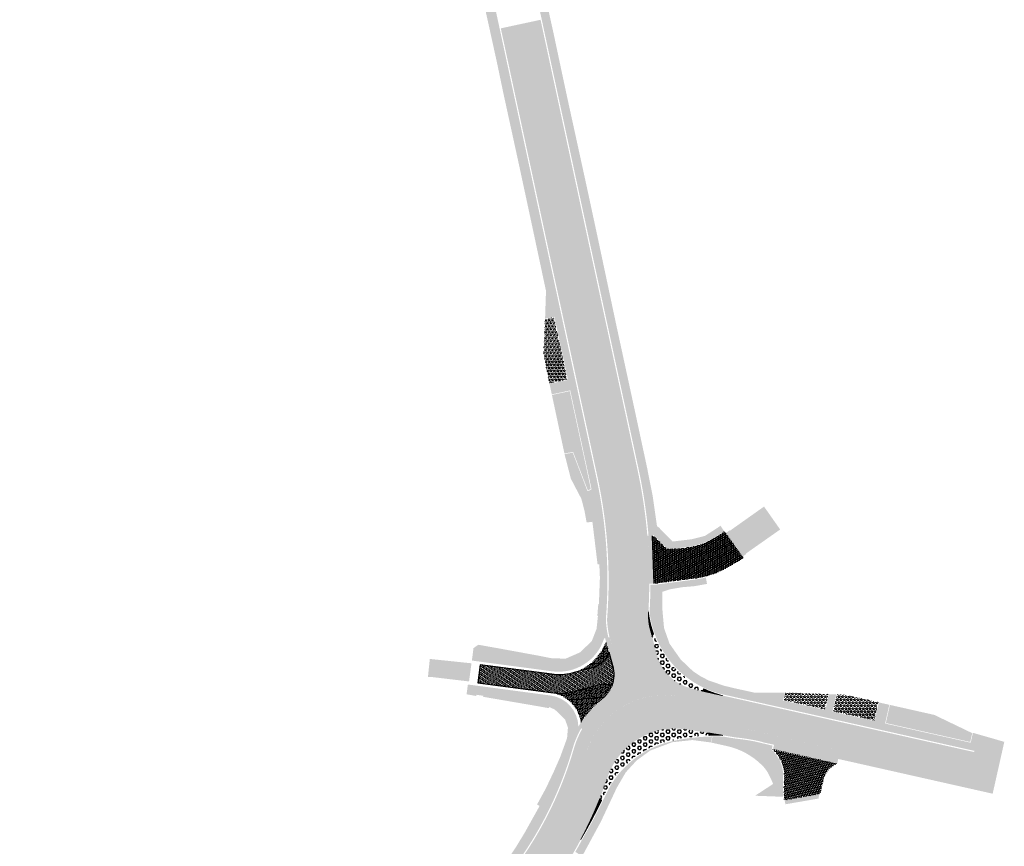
# Model space of a CAD drawing. Header units: metres. Extents: x 203106 to 205700, y 389311 to 393036.
# Tile 5 of 14: x 203892 to 204057, y 389809 to 389948. Entities that reach past the tile are written whole.
import ezdxf

# ---------------------------------------------------------------- set-up
doc = ezdxf.new("R2010")
doc.units = ezdxf.units.M
doc.linetypes.add('VH-TROTTOIRBAND_180-200', pattern=[20, 10, -2, 2, -2, 2, -2])
for name, color, linetype, lineweight in [('N-WE-GR-GROEN-G- new', 92, 'Continuous', 15), ('N-WE-VH-KANTOPSLUITING_INRITBANDEN', 250, 'VH-TROTTOIRBAND_180-200', 15), ('N-WE-VH-VERHARDING_ASFALT-A', 251, 'Continuous', 18), ('N-WE-VH-VERHARDING_BETONSTRAATSTEEN-A-GRIJS', 7, 'Continuous', 13), ('N-WE-VH-VERHARDING_TEGEL-A', 254, 'Continuous', 18)]:
    doc.layers.add(name, color=color, linetype=linetype, lineweight=lineweight)
doc.layers.add('N-WE-IE-INRIT-VERHARD', color=253, linetype='Continuous')
doc.layers.add('N-WE-VH-VERHARDING_PRINTBETON_A', color=251, linetype='Continuous')
doc.layers.add('N-WE-VH-VERHARDING_ASFALT_ROOD-A', color=7, linetype='Continuous', lineweight=18, true_color=0xf46666)
pattern_1 = [(0, (-0.033494, -0.125), (0.288675, 0.5), [0.066988, -0.510362]), (29.99999999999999, (0.033494, -0.125), (0.2886752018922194, 0.4999998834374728), [0.066988, -0.933012]), (59.99999999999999, (0.091506, -0.091506), (-0.2886752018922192, 0.4999998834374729), [0.066988, -0.510362]), (90, (0.125, -0.033494), (-0.288675, 0.5), [0.066988, -0.933012]), (120, (0.125, 0.033494), (-0.5773502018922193, -1.165625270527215e-07), [0.06698799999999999, -0.5103619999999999]), (150, (0.091506, 0.091506), (-0.5773502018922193, 1.165625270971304e-07), [0.066988, -0.933012]), (180, (0.033494, 0.125), (-0.2886750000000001, -0.5), [0.066988, -0.510362]), (210, (-0.033494, 0.125), (-0.2886752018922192, -0.4999998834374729), [0.066988, -0.933012]), (240, (-0.091506, 0.091506), (0.2886752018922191, -0.4999998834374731), [0.066988, -0.510362]), (270, (-0.125, 0.033494), (0.288675, -0.5000000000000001), [0.066988, -0.933012]), (300.0000000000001, (-0.125, -0.033494), (0.5773502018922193, 1.165625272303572e-07), [0.066988, -0.510362]), (329.9999999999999, (-0.091506, -0.091506), (0.5773502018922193, -1.165625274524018e-07), [0.066988, -0.933012])]
pattern_2 = [(0, (0, 0), (0, 0.5499261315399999), [0.3175, -0.635]), (120, (0, 0), (-0.4762500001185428, -0.2749630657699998), [0.3174999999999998, -0.6349999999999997]), (59.99999999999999, (0.3175000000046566, 0), (-0.4762500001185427, 0.27496306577), [0.3175, -0.635])]
pattern_3 = [(179, (0, 0), (-0.2136330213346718, -0.2063030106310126), [0.63, -0.21]), (268.9999999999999, (-0.2099680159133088, 0.00366500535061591), (-0.2136330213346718, -0.2063030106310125), [0.63, -0.21])]

msp = doc.modelspace()

# ---------------------------------------------------------------- hatches: boundary and pattern name
at = {"layer": 'N-WE-GR-GROEN-G- new', "transparency": 33554687}
h = msp.add_hatch(dxfattribs=at)
h.set_pattern_fill('AGR-VASTEPLANTEN-SO', color=256, scale=0.1, pattern_type=2)
h.set_pattern_definition(pattern_1)
h.paths.add_polyline_path([(203981.0354497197, 389886.8628045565), (203980.041, 389891.515), (203980.3067968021, 389897.5572177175), (203981.7887498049, 389897.8764309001), (203984.0224976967, 389887.5062157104)])
h = msp.add_hatch(dxfattribs=at)
h.set_pattern_fill('AGR-VASTEPLANTEN-SO', color=256, scale=0.1, pattern_type=2)
h.set_pattern_definition(pattern_1)
edge = h.paths.add_edge_path()
edge.add_line((203983.5435911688, 389875.1293161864), (203981.4535238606, 389884.9069866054))
edge.add_line((203981.4535238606, 389884.9069866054), (203984.4436392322, 389885.5510584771))
edge.add_line((203984.4436392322, 389885.5510584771), (203986.4799649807, 389876.0973791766))
edge.add_arc((203203.2565985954, 389705.513853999), 801.5844189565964, 11.782214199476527, 12.286955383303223, ccw=False)
edge.add_line((203987.9522922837, 389869.1911249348), (203987.4652258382, 389868.9367967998))
edge.add_line((203987.4652258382, 389868.9367967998), (203985.001, 389875.355))
edge.add_line((203985.001, 389875.355), (203983.5435911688, 389875.1293161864))
h = msp.add_hatch(dxfattribs=at)
h.set_pattern_fill('AGR-VASTEPLANTEN-SO', color=256, scale=0.1, pattern_type=2)
h.set_pattern_definition(pattern_1)
edge = h.paths.add_edge_path()
edge.add_line((203969.5441012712, 389785.4444448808), (203970.2506856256, 389784.9502091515))
edge.add_line((203970.2506856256, 389784.9502091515), (203972.9721311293, 389787.4405028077))
edge.add_line((203972.9721311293, 389787.4405028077), (203975.70461116, 389790.6184417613))
edge.add_line((203975.70461116, 389790.6184417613), (203976.4244588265, 389791.469376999))
edge.add_line((203976.4244588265, 389791.469376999), (203974.6589807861, 389792.7118822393))
edge.add_arc((-6221.021993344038, 537724.6500442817), 257033.2325372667, 324.8608254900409, 324.86280649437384, ccw=False)
h = msp.add_hatch(dxfattribs=at)
h.set_pattern_fill('AGR-VASTEPLANTEN-SO', color=256, scale=0.1, pattern_type=2)
h.set_pattern_definition(pattern_1)
h.paths.add_polyline_path([(204027.1234620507, 389832.3062810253), (204027.6919033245, 389834.8375276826), (204020.5054133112, 389835.0822379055), (204020.2296815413, 389833.8544151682)])
h = msp.add_hatch(dxfattribs=at)
h.set_pattern_fill('AGR-VASTEPLANTEN-SO', color=256, scale=0.1, pattern_type=2)
h.set_pattern_definition(pattern_1)
h.paths.add_polyline_path([(204035.3507531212, 389830.4586808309), (204036.0316865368, 389833.4908505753), (204030.486193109, 389834.7423781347), (204029.1158821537, 389834.7890391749), (204028.489441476, 389831.999523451)])
h = msp.add_hatch(dxfattribs=at)
h.set_pattern_fill('AGR-VASTEPLANTEN-SO', color=256, scale=0.1, pattern_type=2)
h.set_pattern_definition(pattern_1)
h.paths.add_polyline_path([(204051.4188859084, 389826.8509386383), (204051.7512435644, 389828.3309142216), (204045.4189052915, 389831.3769504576), (204037.9830857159, 389833.0526254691), (204037.3021523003, 389830.0204557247)])
h = msp.add_hatch(dxfattribs=at)
h.set_pattern_fill('AGR-VASTEPLANTEN-SO', color=256, scale=0.1, pattern_type=2)
h.set_pattern_definition(pattern_1)
edge = h.paths.add_edge_path()
edge.add_line((203986.8260137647, 389808.320670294), (203986.5042847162, 389807.7632455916))
edge.add_line((203986.5042847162, 389807.7632455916), (203985.3681356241, 389808.4637752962))
edge.add_arc((203924.6961915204, 389843.1521019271), 69.88823081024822, 330.2418476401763, 332.0356421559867)
edge.add_arc((203902.3972436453, 389859.6097081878), 97.38636264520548, 329.6348072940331, 334.7304610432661)
edge.add_arc((204005.0051231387, 389811.3612301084), 15.99999999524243, 102.32740880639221, 155.3370779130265, ccw=False)
edge.add_arc((204008.8480827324, 389793.7762461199), 34.00000000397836, 91.00848511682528, 102.32740880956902, ccw=False)
edge.add_line((204008.2496665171, 389827.7709795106), (204008.0247320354, 389826.7718452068))
edge.add_line((204008.0247320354, 389826.7718452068), (204004.9730137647, 389827.1736702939))
edge.add_line((204004.9730137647, 389827.1736702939), (204001.5650137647, 389826.807670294))
edge.add_line((204001.5650137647, 389826.807670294), (203997.9000137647, 389825.421670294))
edge.add_line((203997.9000137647, 389825.421670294), (203995.6190137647, 389823.756670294))
edge.add_line((203995.6190137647, 389823.756670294), (203993.8110137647, 389821.777670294))
edge.add_line((203993.8110137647, 389821.777670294), (203992.2990137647, 389819.185670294))
edge.add_line((203992.2990137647, 389819.185670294), (203989.6600137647, 389813.559670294))
edge.add_line((203989.6600137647, 389813.559670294), (203986.8260137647, 389808.320670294))
at = {"layer": 'N-WE-IE-INRIT-VERHARD'}
h = msp.add_hatch(dxfattribs=at)
h.set_pattern_fill('AVH-TEGEL_300X300_HALFST', color=256, angle=182, pattern_type=2)
h.set_pattern_definition([(182, (-18.36730190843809, -5.204429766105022), (-0.2945823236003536, -0.1603784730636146), [0.3, -0.3]), (272, (-18.36730190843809, -5.204429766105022), (0.2998172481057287, 0.01046984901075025), [])])
edge = h.paths.add_edge_path()
edge.add_line((204013.48, 389857.64), (204010.313, 389862.044))
edge.add_line((204010.313, 389862.044), (204009.1871190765, 389861.2826847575))
edge.add_arc((204002.4652850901, 389871.2233561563), 11.9999999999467, 273.41988530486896, 304.0663677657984, ccw=False)
edge.add_line((204003.1811189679, 389859.24472594), (204000.662933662, 389859.0992745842))
edge.add_line((204000.662933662, 389859.0992745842), (203998.4372870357, 389861.3679612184))
edge.add_line((203998.4372870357, 389861.3679612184), (203998.1714790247, 389861.3451648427))
edge.add_line((203998.1714790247, 389861.3451648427), (203998.2644063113, 389860.1512377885))
edge.add_line((203998.2644063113, 389860.1512377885), (203998.341413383, 389858.9561782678))
edge.add_line((203998.341413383, 389858.9561782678), (203998.4882183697, 389853.3679592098))
edge.add_line((203998.4882183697, 389853.3679592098), (203998.8321213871, 389853.3750958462))
edge.add_line((203998.8321213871, 389853.3750958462), (204005.4459451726, 389854.2397960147))
edge.add_arc((204003.5013742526, 389869.1132167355), 15.00000000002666, 277.4486777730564, 301.5837284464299)
edge.add_line((204011.3575342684, 389856.33508112), (204013.48, 389857.64))
h = msp.add_hatch(dxfattribs=at)
h.set_pattern_fill('AVH-TEGEL_300X300_HALFST', color=256, angle=78, pattern_type=2)
h.set_pattern_definition([(78, (-18.36730190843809, -5.204429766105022), (-0.084348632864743, 0.3246310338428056), [0.3, -0.3]), (168, (-18.36730190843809, -5.204429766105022), (-0.06237350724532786, -0.2934442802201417), [])])
edge = h.paths.add_edge_path()
edge.add_line((204029.1760145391, 389823.2734551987), (204018.4367204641, 389825.6541195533))
edge.add_line((204018.4367204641, 389825.6541195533), (204018.4135350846, 389825.629168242))
edge.add_arc((204014.3219980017, 389821.2306976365), 6.007263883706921, -0.428350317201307, 47.07047396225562, ccw=False)
edge.add_line((204020.3290940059, 389821.1857870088), (204020.301, 389817.678))
edge.add_line((204020.301, 389817.678), (204020.3621816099, 389817.1438414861))
edge.add_line((204020.3621816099, 389817.1438414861), (204026.1620137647, 389818.159670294))
edge.add_line((204026.1620137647, 389818.159670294), (204026.424, 389818.399))
edge.add_line((204026.424, 389818.399), (204026.8294757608, 389820.3929336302))
edge.add_arc((204030.7492493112, 389819.5958292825), 4.000000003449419, 113.1605332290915, 168.5053702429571, ccw=False)
at = {"layer": 'N-WE-VH-KANTOPSLUITING_INRITBANDEN'}
h = msp.add_hatch(color=256, dxfattribs=at)
h.dxf.hatch_style = 1
edge = h.paths.add_edge_path()
edge.add_line((203997.7381201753, 389853.3509319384), (203998.4882183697, 389853.3679592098))
edge.add_arc((203909.2431124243, 389853.8194830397), 89.24624815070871, 359.7101220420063, 364.9018347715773)
edge.add_line((203998.162947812, 389861.4454704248), (203997.4157012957, 389861.3813871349))
edge.add_arc((203909.2391625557, 389853.8194418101), 88.50019774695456, -0.30331868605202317, 4.901644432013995, ccw=False)
h = msp.add_hatch(color=256, dxfattribs=at)
h.dxf.hatch_style = 1
h.paths.add_polyline_path([(204011.167098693, 389862.2510141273), (204010.5000137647, 389861.772670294), (204013.3150137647, 389857.857670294), (204013.9830137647, 389858.306670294)])
h = msp.add_hatch(color=256, dxfattribs=at)
h.dxf.hatch_style = 1
edge = h.paths.add_edge_path()
edge.add_line((203991.0900199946, 389844.3796187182), (203990.360770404, 389844.2044187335))
edge.add_arc((204006.1611782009, 389848.0004184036), 16.25000000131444, 193.5091107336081, 195.2262794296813)
edge.add_line((203990.4816159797, 389843.7326521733), (203991.6688738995, 389839.5940419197))
edge.add_arc((203986.6224214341, 389838.1463480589), 5.250000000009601, -52.03758168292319, 16.006786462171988, ccw=False)
edge.add_arc((203999.540455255, 389821.5896454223), 15.74999999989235, 127.9624183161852, 150.2910705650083)
edge.add_line((203985.8607252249, 389829.395251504), (203986.5121409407, 389829.0235559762))
edge.add_arc((203999.5404552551, 389821.5896454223), 15.00000000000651, 127.96241831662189, 150.2910705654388, ccw=False)
edge.add_arc((203986.6224214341, 389838.1463480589), 5.999999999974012, 307.9624183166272, 376.0067864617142)
edge.add_line((203992.3897956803, 389839.8008553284), (203991.2039630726, 389843.9344971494))
edge.add_arc((204006.1611781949, 389848.0004184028), 15.49999999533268, 193.5091107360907, 195.2076189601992, ccw=False)
h = msp.add_hatch(color=256, dxfattribs=at)
h.dxf.hatch_style = 1
h.paths.add_polyline_path([(204018.5990384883, 389826.3863441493), (204018.4367204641, 389825.6541195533), (204029.1760145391, 389823.2734551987), (204029.3383325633, 389824.0056797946)])
h = msp.add_hatch(color=256, dxfattribs=at)
h.dxf.hatch_style = 1
h.paths.add_polyline_path([(204052.2302579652, 389825.9003865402), (204052.0659097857, 389825.167941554), (204056.511296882, 389824.1699790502), (204056.6756312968, 389824.9017537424)])
h = msp.add_hatch(color=256, dxfattribs=at)
h.dxf.hatch_style = 1
h.paths.add_polyline_path([(204020.3620137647, 389817.144670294), (204020.5070137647, 389816.4286702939), (204026.0510137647, 389817.3846702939), (204026.1620137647, 389818.159670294)])
at = {"layer": 'N-WE-VH-VERHARDING_ASFALT-A', "transparency": 33554687}
h = msp.add_hatch(color=256, dxfattribs=at)
h.dxf.hatch_style = 1
h.paths.add_polyline_path([(203975.0561584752, 389946.703898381), (203990.0970058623, 389876.8764910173), (203992.4431945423, 389877.3818608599), (203977.4023471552, 389947.2092682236)])
h = msp.add_hatch(color=256, dxfattribs=at)
h.dxf.hatch_style = 1
h.paths.add_polyline_path([(203988.8335812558, 389882.7419627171), (203986.3067320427, 389894.4729061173), (203984.156059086, 389894.0096504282), (203986.6829082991, 389882.2787070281)])
h = msp.add_hatch(color=256, dxfattribs=at)
h.dxf.hatch_style = 1
edge = h.paths.add_edge_path()
edge.add_arc((204006.3135128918, 389848.0279241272), 10.95422306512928, 175.2275409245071, 195.1405359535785, ccw=False)
edge.add_line((203995.3972684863, 389848.9393027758), (203995.5349568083, 389852.948342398))
edge.add_arc((203909.2393465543, 389853.8187735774), 86.29999999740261, 359.422098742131, 372.1558027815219)
edge.add_line((203993.6043811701, 389871.9910308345), (203992.4431945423, 389877.3818608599))
edge.add_line((203992.4431945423, 389877.3818608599), (203990.0970058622, 389876.8764910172))
edge.add_line((203990.0970058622, 389876.8764910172), (203991.2581924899, 389871.4856609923))
edge.add_arc((203909.4348622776, 389853.860887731), 83.69999999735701, -0.6273743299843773, 12.155802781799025, ccw=False)
edge.add_line((203993.1298446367, 389852.9444121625), (203993.0055823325, 389849.1388957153))
edge.add_arc((204006.3179513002, 389848.0283284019), 13.35861247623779, 175.2312154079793, 195.1442104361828)
edge.add_line((203993.4232656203, 389844.5383988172), (203995.7152408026, 389836.0919928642))
edge.add_arc((203999.3928638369, 389822.4659398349), 14.11361868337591, 95.31389834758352, 105.10404392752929, ccw=False)
edge.add_line((203998.0857716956, 389836.5189018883), (203995.7395318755, 389845.1668179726))
h = msp.add_hatch(color=256, dxfattribs=at)
h.dxf.hatch_style = 1
h.paths.add_polyline_path([(204011.2168016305, 389862.1846497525), (204013.9237028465, 389858.3911272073), (204019.6283445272, 389862.3972828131), (204016.9318813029, 389866.2357775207)])
h = msp.add_hatch(color=256, dxfattribs=at)
h.dxf.hatch_style = 1
h.paths.add_polyline_path([(203961.0300938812, 389840.7421218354), (203967.9973085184, 389840.0134703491), (203967.5914676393, 389836.9777901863), (203961.5230137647, 389837.697670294), (203960.7203141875, 389837.7473368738)])
h = msp.add_hatch(color=256, dxfattribs=at)
h.dxf.hatch_style = 1
edge = h.paths.add_edge_path()
edge.add_line((204034.8341595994, 389827.4999751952), (204015.7307805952, 389831.7900150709))
edge.add_line((204015.7307805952, 389831.7900150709), (204011.8279790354, 389832.6664660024))
edge.add_line((204011.8279790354, 389832.6664660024), (204002.2344838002, 389834.5413263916))
edge.add_arc((204000.2637205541, 389821.0302885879), 13.65401224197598, 81.70117928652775, 162.5134716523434)
edge.add_arc((203924.6961776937, 389843.1514316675), 65.08823088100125, 324.77280609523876, 343.9289097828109, ccw=False)
edge.add_line((203977.8648801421, 389805.6072326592), (203975.0148954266, 389801.557679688))
edge.add_line((203975.0148954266, 389801.557679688), (203976.9775616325, 389800.1763976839))
edge.add_line((203976.9775616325, 389800.1763976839), (203979.8253710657, 389804.2228644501))
edge.add_arc((203924.6961776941, 389843.1514316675), 67.48823088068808, 324.772806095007, 341.4124596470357)
edge.add_arc((204002.1233665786, 389817.1130468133), 14.19999999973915, 77.3125622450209, 161.4124596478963, ccw=False)
edge.add_line((204005.2421453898, 389830.9663214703), (204011.1463666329, 389829.6371079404))
edge.add_line((204011.1463666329, 389829.6371079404), (204015.0507463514, 389828.7676793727))
edge.add_line((204015.0507463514, 389828.7676793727), (204035.1294484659, 389824.2473740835))
edge.add_line((204035.1294484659, 389824.2473740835), (204055.5033654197, 389819.6810908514))
edge.add_line((204055.5033654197, 389819.6810908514), (204056.1826142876, 389822.7057593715))
edge.add_line((204056.1826142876, 389822.7057593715), (204046.5425530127, 389824.8706249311))
edge.add_line((204046.5425530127, 389824.8706249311), (204046.8712218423, 389826.3341743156))
edge.add_line((204046.8712218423, 389826.3341743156), (204035.162828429, 389828.9635245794))
edge.add_line((204035.162828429, 389828.9635245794), (204034.8341595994, 389827.4999751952))
h = msp.add_hatch(color=256, dxfattribs=at)
h.dxf.hatch_style = 1
h.paths.add_polyline_path([(204034.8341595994, 389827.4999751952), (204015.7307805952, 389831.7900150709), (204015.0507463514, 389828.7676793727), (204035.1294484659, 389824.2473740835), (204055.5033654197, 389819.6810908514), (204056.1826142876, 389822.7057593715), (204046.5425530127, 389824.8706249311), (204046.8712218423, 389826.3341743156), (204035.162828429, 389828.9635245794)])
at = {"layer": 'N-WE-VH-VERHARDING_ASFALT_ROOD-A', "transparency": 33554687}
h = msp.add_hatch(color=256, dxfattribs=at)
h.dxf.hatch_style = 1
h.paths.add_polyline_path([(203979.5530201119, 389947.6725239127), (203977.4023471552, 389947.2092682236), (203992.4431945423, 389877.3818608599), (203994.593867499, 389877.845116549)])
h = msp.add_hatch(color=256, dxfattribs=at)
h.dxf.hatch_style = 1
h.paths.add_polyline_path([(203975.0561584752, 389946.7038983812), (203972.9054855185, 389946.2406426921), (203984.1560590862, 389894.0096504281), (203986.3067320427, 389894.4729061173)])
h = msp.add_hatch(color=256, dxfattribs=at)
h.dxf.hatch_style = 1
h.paths.add_polyline_path([(203990.0970058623, 389876.8764910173), (203988.8335812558, 389882.7419627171), (203986.6829082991, 389882.2787070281), (203987.9463329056, 389876.4132353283)])
h = msp.add_hatch(color=256, dxfattribs=at)
h.dxf.hatch_style = 1
edge = h.paths.add_edge_path()
edge.add_line((203992.4431945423, 389877.3818608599), (203994.593867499, 389877.8451165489))
edge.add_line((203994.593867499, 389877.8451165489), (203995.7550541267, 389872.454286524))
edge.add_arc((203909.2393465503, 389853.8187735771), 88.50000000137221, -0.5779012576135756, 12.155802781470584, ccw=False)
edge.add_line((203997.7348449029, 389852.9261529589), (203995.5349170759, 389852.9444121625))
edge.add_arc((203909.2393465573, 389853.8187735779), 86.29999999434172, 359.4194892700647, 372.1558027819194)
edge.add_line((203993.60438117, 389871.9910308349), (203992.4431945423, 389877.3818608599))
h = msp.add_hatch(color=256, dxfattribs=at)
h.dxf.hatch_style = 1
edge = h.paths.add_edge_path()
edge.add_line((203987.9463329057, 389876.4132353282), (203990.0970058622, 389876.8764910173))
edge.add_line((203990.0970058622, 389876.8764910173), (203991.2581924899, 389871.4856609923))
edge.add_arc((203909.4348622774, 389853.860887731), 83.69999999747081, -0.6273743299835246, 12.155802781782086, ccw=False)
edge.add_line((203993.1298446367, 389852.9444121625), (203990.9299765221, 389852.9685011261))
edge.add_arc((203909.4348622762, 389853.8608877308), 81.49999999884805, 359.3726256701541, 372.1558027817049)
edge.add_line((203989.1075195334, 389871.0224053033), (203987.9463329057, 389876.4132353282))
h = msp.add_hatch(color=256, dxfattribs=at)
h.dxf.hatch_style = 1
edge = h.paths.add_edge_path()
edge.add_arc((204006.3179513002, 389848.0283284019), 13.35861247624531, 175.2312154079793, 195.1442104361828, ccw=False)
edge.add_line((203993.0055823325, 389849.1388957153), (203993.1298446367, 389852.9444121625))
edge.add_line((203993.1298446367, 389852.9444121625), (203990.9299765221, 389852.968501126))
edge.add_arc((203909.4348622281, 389853.8608877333), 81.50000004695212, 355.4204989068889, 359.37262566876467, ccw=False)
edge.add_arc((204006.1611781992, 389848.0004184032), 15.499999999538, 182.3911404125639, 193.5091107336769)
edge.add_arc((204403.8840291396, 389959.0857797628), 428.4348227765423, 195.5294144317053, 196.1659420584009)
edge.add_arc((203986.6224214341, 389838.1463480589), 5.999999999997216, -52.03758168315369, 16.006786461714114, ccw=False)
edge.add_arc((203999.5404552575, 389821.5896454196), 15.00000000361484, 127.9624183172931, 134.0601871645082)
edge.add_arc((203999.6114138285, 389821.5014489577), 15.11272793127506, 113.21220728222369, 134.0209801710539, ccw=False)
edge.add_arc((204000.2207412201, 389819.4753845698), 17.21659679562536, 105.17067206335, 112.41831795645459, ccw=False)
edge.add_line((203995.7152407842, 389836.0919928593), (203993.4232656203, 389844.5383988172))
h = msp.add_hatch(color=256, dxfattribs=at)
h.dxf.hatch_style = 1
edge = h.paths.add_edge_path()
edge.add_line((203999.0313453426, 389841.4446205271), (203997.8610765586, 389845.7496625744))
edge.add_arc((204006.0634203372, 389847.9793613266), 8.499999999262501, 176.5487000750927, 195.2076189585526, ccw=False)
edge.add_arc((203909.2393465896, 389853.8187735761), 88.49999996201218, 356.5487000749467, 359.42209874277)
edge.add_line((203997.7348449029, 389852.9261529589), (203995.5349568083, 389852.948342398))
edge.add_line((203995.5349568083, 389852.948342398), (203995.3972684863, 389848.9393027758))
edge.add_arc((204006.3135128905, 389848.0279241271), 10.95422306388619, 175.2275409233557, 195.1405359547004)
edge.add_line((203995.7395318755, 389845.1668179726), (203998.0857716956, 389836.5189018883))
edge.add_arc((203999.5384608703, 389821.5554182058), 15.0338335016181, 77.36425147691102, 95.54502814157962, ccw=False)
edge.add_line((204002.8271435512, 389836.2251392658), (204004.9982978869, 389835.7375638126))
edge.add_arc((204006.7511983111, 389843.5431605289), 7.999999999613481, 195.2076189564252, 257.34308567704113, ccw=False)
h = msp.add_hatch(color=256, dxfattribs=at)
h.dxf.hatch_style = 1
edge = h.paths.add_edge_path()
edge.add_line((204025.5227671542, 389831.1283901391), (204009.5150544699, 389834.7232371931))
edge.add_line((204009.5150544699, 389834.7232371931), (204004.9338026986, 389835.7523278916))
edge.add_arc((203999.7307869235, 389821.3979622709), 15.26824107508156, 70.07597786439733, 128.0830551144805)
edge.add_arc((203999.5404552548, 389821.5896454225), 14.99999999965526, 127.9624183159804, 163.9181443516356)
edge.add_arc((203924.6961675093, 389843.1514376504), 62.88824265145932, 324.77280697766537, 343.9314748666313, ccw=False)
edge.add_line((203976.0677634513, 389806.8762368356), (203977.8648801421, 389805.6072326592))
edge.add_arc((203924.6961776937, 389843.1514316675), 65.08823088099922, 324.7728060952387, 343.9289097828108)
edge.add_arc((204000.2637205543, 389821.0302885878), 13.65401224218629, 122.10732546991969, 162.5134716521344, ccw=False)
edge.add_arc((204000.2637205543, 389821.0302885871), 13.65401224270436, 81.70117928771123, 122.10732546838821, ccw=False)
edge.add_line((204002.2344838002, 389834.5413263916), (204011.8279790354, 389832.6664660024))
edge.add_line((204011.8279790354, 389832.6664660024), (204015.7307805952, 389831.7900150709))
edge.add_line((204015.7307805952, 389831.7900150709), (204025.1940983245, 389829.6648407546))
edge.add_line((204025.1940983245, 389829.6648407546), (204034.8341595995, 389827.499975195))
edge.add_line((204034.8341595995, 389827.499975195), (204035.1628284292, 389828.9635245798))
edge.add_line((204035.1628284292, 389828.9635245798), (204025.5227671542, 389831.1283901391))
h = msp.add_hatch(color=256, dxfattribs=at)
h.dxf.hatch_style = 1
edge = h.paths.add_edge_path()
edge.add_line((203981.628651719, 389802.962604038), (203928.2779219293, 389727.15645142))
edge.add_line((203928.2779219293, 389727.15645142), (203926.4788110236, 389728.4226267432))
edge.add_line((203926.4788110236, 389728.4226267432), (203973.5667807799, 389795.3300117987))
edge.add_line((203973.5667807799, 389795.3300117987), (203979.8295408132, 389804.2287793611))
edge.add_arc((203924.696410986, 389843.1513338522), 67.48797857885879, 324.7789036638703, 341.4124752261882)
edge.add_arc((204002.1233665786, 389817.1130468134), 14.1999999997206, 77.31256224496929, 161.412459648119, ccw=False)
edge.add_line((204005.2421453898, 389830.9663214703), (204011.1463666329, 389829.6371079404))
edge.add_line((204011.1463666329, 389829.6371079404), (204015.0495045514, 389828.7658017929))
edge.add_line((204015.0495045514, 389828.7658017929), (204014.7126373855, 389827.2659750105))
edge.add_arc((204008.8480689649, 389793.7755758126), 34.00000001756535, 80.0675320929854, 84.2595326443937)
edge.add_line((204012.2488346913, 389827.6050717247), (204004.0377004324, 389828.937037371))
edge.add_arc((204002.1162416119, 389817.0918697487), 12.00000000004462, 80.78604744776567, 161.396787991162)
edge.add_arc((203924.6965124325, 389843.1512912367), 69.68786883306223, 324.78153735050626, 341.3968096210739, ccw=False)
h = msp.add_hatch(color=256, dxfattribs=at)
h.dxf.hatch_style = 1
edge = h.paths.add_edge_path()
edge.add_line((204055.5033654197, 389819.6810908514), (204055.1703179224, 389818.198043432))
edge.add_line((204055.1703179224, 389818.198043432), (204031.6277785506, 389823.4981601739))
edge.add_line((204031.6277785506, 389823.4981601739), (204016.778485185, 389826.7899206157))
edge.add_arc((204014.2823538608, 389819.7265849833), 7.491420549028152, 70.53696314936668, 80.61600267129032)
edge.add_arc((204008.8480689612, 389793.7755757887), 34.00000004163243, 78.71100640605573, 80.06675212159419)
edge.add_line((204014.7130932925, 389827.2658951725), (204015.0495045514, 389828.7658017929))
edge.add_line((204015.0495045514, 389828.7658017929), (204035.1294484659, 389824.2473740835))
edge.add_line((204035.1294484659, 389824.2473740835), (204055.5033654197, 389819.6810908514))
h = msp.add_hatch(color=256, dxfattribs=at)
h.dxf.hatch_style = 1
h.paths.add_polyline_path([(204046.8712218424, 389826.3341743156), (204046.5425530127, 389824.8706249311), (204056.1826142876, 389822.7057593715), (204056.5112831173, 389824.1693087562)])
at = {"layer": 'N-WE-VH-VERHARDING_BETONSTRAATSTEEN-A-GRIJS'}
h = msp.add_hatch(dxfattribs=at)
h.set_pattern_fill('ANSI32', color=256, scale=2, angle=134)
h.set_pattern_definition([(179, (0, 0), (-0.0004987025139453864, -0.02857064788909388), []), (179, (-0.00935731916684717, 0.009689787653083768), (-0.0004987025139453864, -0.02857064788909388), [])])
edge = h.paths.add_edge_path()
edge.add_arc((203909.2392420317, 389853.8187759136), 88.50010447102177, 356.54870241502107, 356.7397708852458, ccw=False)
edge.add_arc((204006.0634203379, 389847.9793613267), 8.499999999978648, 176.548702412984, 195.2076189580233)
edge.add_line((203997.8610765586, 389845.7496625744), (203998.1307014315, 389844.7577994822))
edge.add_line((203998.1307014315, 389844.7577994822), (203998.4951057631, 389844.895238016))
edge.add_arc((204013.8399886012, 389850.49018371), 16.33305992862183, 185.9902307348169, 200.0325193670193, ccw=False)
edge = h.paths.add_edge_path()
edge.add_line((204006.8259868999, 389835.7398404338), (204006.623945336, 389835.3724926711))
edge.add_line((204006.623945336, 389835.3724926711), (204009.5150544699, 389834.7232371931))
edge.add_line((204009.5150544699, 389834.7232371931), (204010.0378576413, 389834.6058314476))
edge.add_arc((204013.8399886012, 389850.4901837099), 16.33305992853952, 244.5682360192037, 256.5387651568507, ccw=False)
edge = h.paths.add_edge_path()
edge.add_line((204007.6227136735, 389828.3554959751), (204007.6337050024, 389827.9540093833))
edge.add_arc((204008.8480689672, 389793.7755758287), 34.20000000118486, 87.8889232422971, 92.03487014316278, ccw=False)
edge.add_line((204010.1078910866, 389827.9523639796), (204007.6227136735, 389828.3554959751))
edge = h.paths.add_edge_path()
edge.add_line((203989.808678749, 389817.1247389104), (203989.4063477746, 389817.2855581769))
edge.add_arc((203924.6961776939, 389843.1514316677), 69.68823088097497, 332.0390503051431, 338.21247965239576, ccw=False)
edge.add_arc((203900.6525804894, 389860.5797487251), 99.18239629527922, 329.658001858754, 334.0152258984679)
h = msp.add_hatch(dxfattribs=at)
h.set_pattern_fill('AVH-BSS_KEIFORMAAT_KEPER', color=256, scale=2, angle=134, pattern_type=2)
h.set_pattern_definition(pattern_3)
edge = h.paths.add_edge_path()
edge.add_line((203984.7970257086, 389838.3650530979), (203988.3197603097, 389839.3283756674))
edge.add_arc((203987.2646640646, 389843.1867136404), 4.000000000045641, 285.2941200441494, 340.1704522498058)
edge.add_line((203991.027487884, 389841.82982127), (203990.5166713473, 389843.6111724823))
edge.add_arc((203982.4188416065, 389846.6989137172), 8.666544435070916, 285.92684090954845, 339.1279116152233, ccw=False)
h = msp.add_hatch(dxfattribs=at)
h.set_pattern_fill('AVH-BSS_KEIFORMAAT_KEPER', color=256, scale=2, angle=58, pattern_type=2)
h.set_pattern_definition([(103, (0, 0), (-0.2518574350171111, 0.1573779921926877), [0.6299999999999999, -0.21]), (193, (-0.04723972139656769, 0.2046177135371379), (-0.2518574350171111, 0.1573779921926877), [0.63, -0.21])])
edge = h.paths.add_edge_path()
edge.add_line((203981.4345199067, 389838.178647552), (203969.479037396, 389839.7769791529))
edge.add_line((203969.479037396, 389839.7769791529), (203969.0747482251, 389836.7529057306))
edge.add_line((203969.0747482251, 389836.7529057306), (203981.2855657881, 389835.1204383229))
edge.add_arc((203982.8402613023, 389843.3232272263), 8.34882170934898, 259.2678847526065, 285.0134988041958)
edge.add_line((203985.0029952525, 389835.2593940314), (203989.4202820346, 389836.4673397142))
edge.add_arc((203990.2198983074, 389833.4702505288), 3.101923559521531, 65.013109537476, 104.93842209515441, ccw=False)
edge.add_arc((203986.6224214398, 389838.1463480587), 5.249999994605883, 339.197797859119, 376.0067864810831)
edge.add_line((203991.6688738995, 389839.5940419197), (203991.027487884, 389841.82982127))
edge.add_arc((203987.2646640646, 389843.1867136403), 3.999999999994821, 285.2941200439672, 340.17045225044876, ccw=False)
edge.add_line((203988.3197603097, 389839.3283756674), (203984.7970257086, 389838.3650530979))
edge.add_arc((203982.6807490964, 389846.1190940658), 8.03764754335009, 261.08036207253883, 285.2656970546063, ccw=False)
h = msp.add_hatch(dxfattribs=at)
h.set_pattern_fill('AVH-BSS_KEIFORMAAT_KEPER', color=256, scale=2, angle=134, pattern_type=2)
h.set_pattern_definition(pattern_3)
edge = h.paths.add_edge_path()
edge.add_line((203989.4202820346, 389836.4673397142), (203985.0029952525, 389835.2593940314))
edge.add_arc((203982.8928027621, 389842.9760699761), 7.999999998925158, 262.38526424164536, 285.2941200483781, ccw=False)
edge.add_line((203981.8327122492, 389835.0466180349), (203981.2855657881, 389835.1204383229))
edge.add_arc((203980.4791582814, 389829.2756772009), 5.900129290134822, 8.456000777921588, 82.1444398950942, ccw=False)
edge.add_arc((203999.5672758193, 389821.5655849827), 15.78594089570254, 134.0523232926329, 147.0862276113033, ccw=False)
edge.add_arc((203999.5404552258, 389821.5896454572), 15.74999995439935, 127.9624183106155, 134.043059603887, ccw=False)
edge.add_arc((203986.5270699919, 389838.2391508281), 5.381852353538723, 308.1549997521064, 338.6347187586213)
edge.add_arc((203990.2218407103, 389833.4804186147), 3.092603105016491, 64.79064521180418, 105.0217533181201)
at = {"layer": 'N-WE-VH-VERHARDING_PRINTBETON_A'}
h = msp.add_hatch(dxfattribs=at)
h.set_pattern_fill('HEX', color=256, scale=0.1)
h.set_pattern_definition(pattern_2)
edge = h.paths.add_edge_path()
edge.add_line((203998.4951057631, 389844.895238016), (203998.1307014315, 389844.7577994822))
edge.add_line((203998.1307014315, 389844.7577994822), (203999.0311766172, 389841.4452412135))
edge.add_arc((204006.7511984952, 389843.5431607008), 8.000000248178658, 195.2030131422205, 232.3677857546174)
edge.add_arc((204006.7511983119, 389843.5431605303), 8.000000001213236, 232.3677860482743, 257.3430856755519)
edge.add_line((204004.9982978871, 389835.7375638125), (204006.623945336, 389835.3724926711))
edge.add_line((204006.623945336, 389835.3724926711), (204006.8259868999, 389835.7398404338))
edge.add_arc((204013.8399886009, 389850.4901837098), 16.33305992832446, 200.0325193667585, 244.5682360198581, ccw=False)
h = msp.add_hatch(dxfattribs=at)
h.set_pattern_fill('HEX', color=256, scale=0.1)
h.set_pattern_definition(pattern_2)
edge = h.paths.add_edge_path()
edge.add_arc((204008.8480689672, 389793.7755758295), 34.20000000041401, 92.05550426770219, 102.30677468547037, ccw=False)
edge.add_line((204007.6213962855, 389827.9535698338), (204007.6227136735, 389828.3554959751))
edge.add_line((204007.6227136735, 389828.3554959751), (204004.0377004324, 389828.937037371))
edge.add_arc((204002.0944937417, 389817.1279338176), 11.96791456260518, 80.65562813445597, 161.5272073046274)
edge.add_line((203990.7432352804, 389820.9200190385), (203989.4063477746, 389817.2855581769))
edge.add_line((203989.4063477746, 389817.2855581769), (203989.808678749, 389817.1247389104))
edge.add_line((203989.808678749, 389817.1247389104), (203990.2012914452, 389817.9396724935))
edge.add_arc((204004.9952072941, 389811.3728436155), 16.18589471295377, 102.25884961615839, 156.0641811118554, ccw=False)
at = {"layer": 'N-WE-VH-VERHARDING_TEGEL-A', "transparency": 33554687}
h = msp.add_hatch(color=256, dxfattribs=at)
h.dxf.hatch_style = 1
h.paths.add_polyline_path([(203994.7893870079, 389877.8872131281), (203996.1975698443, 389878.1905288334), (203995.055, 389883.511), (203992.221, 389896.6029999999), (203989.412, 389909.819), (203987.628, 389918.141), (203986.272, 389924.354), (203984.177, 389933.921), (203983.269, 389938.141), (203981.695, 389945.554), (203978.36, 389960.623), (203976.315, 389970.121), (203973.501, 389983.023), (203972.609, 389987.299), (203970.407, 389997.414), (203968.419, 390006.492), (203966.938, 390013.354), (203966.925, 390013.455), (203965.825, 390018.581), (203965.3747068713, 390020.6000074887), (203964.1099209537, 390020.3179261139), (203994.7893832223, 389877.8872307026)])
h = msp.add_hatch(color=256, dxfattribs=at)
h.dxf.hatch_style = 1
h.paths.add_polyline_path([(203987.7508171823, 389876.3711211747), (203986.5777228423, 389876.1184362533), (203984.5203400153, 389885.6698734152), (203981.4340004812, 389885.005074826), (203981.0563534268, 389886.765013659), (203984.141312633, 389887.4295149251), (203981.8654643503, 389897.9959161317), (203980.3105962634, 389897.660997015), (203980.4616998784, 389902.2679597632), (203980.463, 389902.318), (203978.091, 389913.431), (203975.981, 389923.259), (203973.377, 389935.188), (203972.258, 389940.536), (203969.0666424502, 389955.0300168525), (203970.7307557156, 389955.3878000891)])
h = msp.add_hatch(color=256, dxfattribs=at)
h.dxf.hatch_style = 1
edge = h.paths.add_edge_path()
edge.add_line((203994.7893832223, 389877.8872307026), (203995.95056985, 389872.4964006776))
edge.add_arc((203909.6485987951, 389853.8907431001), 88.28477049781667, 4.878244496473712, 12.166070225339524, ccw=False)
edge.add_line((203997.6135716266, 389861.3983563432), (203998.4756801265, 389861.4716209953))
edge.add_line((203998.4756801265, 389861.4716209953), (204000.7073211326, 389859.1968240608))
edge.add_line((204000.7073211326, 389859.1968240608), (204003.1751666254, 389859.3452181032))
edge.add_arc((204002.4652982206, 389871.2240283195), 11.90000190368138, 273.4198838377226, 304.0644868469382)
edge.add_line((204009.1307943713, 389861.3659754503), (204010.2569984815, 389862.1275092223))
edge.add_line((204010.2569984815, 389862.1275092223), (204009.6498653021, 389863.0246853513))
edge.add_line((204009.6498653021, 389863.0246853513), (204009.162, 389862.682))
edge.add_line((204009.162, 389862.682), (204007.053, 389861.3320000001))
edge.add_line((204007.053, 389861.3320000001), (204004.807, 389860.763))
edge.add_line((204004.807, 389860.763), (204001.642, 389860.386))
edge.add_line((204001.642, 389860.386), (203999.315, 389862.758))
edge.add_line((203999.315, 389862.758), (203999.026, 389862.949))
edge.add_line((203999.026, 389862.949), (203998.294, 389868.109))
edge.add_line((203998.294, 389868.109), (203997.633, 389871.383))
edge.add_line((203997.633, 389871.383), (203997.402, 389872.5820000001))
edge.add_line((203997.402, 389872.5820000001), (203996.1975645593, 389878.1905534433))
edge.add_line((203996.1975645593, 389878.1905534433), (203994.7893832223, 389877.8872307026))
h = msp.add_hatch(color=256, dxfattribs=at)
h.dxf.hatch_style = 1
edge = h.paths.add_edge_path()
edge.add_line((203983.5588940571, 389875.0304940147), (203984.9425863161, 389875.244762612))
edge.add_line((203984.9425863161, 389875.244762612), (203987.4126628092, 389868.7965383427))
edge.add_line((203987.4126628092, 389868.7965383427), (203988.0711587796, 389869.1037974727))
edge.add_arc((203909.3371057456, 389853.8398309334), 80.19999863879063, 10.97167996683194, 12.15580278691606)
edge.add_line((203987.7389094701, 389870.7276062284), (203986.5777228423, 389876.1184362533))
edge.add_line((203986.5777228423, 389876.1184362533), (203987.7508171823, 389876.3711211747))
edge.add_line((203987.7508171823, 389876.3711211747), (203988.9120038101, 389870.9802911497))
edge.add_arc((203909.3625191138, 389853.8510064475), 81.37280202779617, -4.585589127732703, 12.151878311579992, ccw=False)
edge.add_arc((204006.1611782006, 389848.0004184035), 15.70000000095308, 182.3911404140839, 193.5091107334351)
edge.add_line((203990.8955534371, 389844.3328987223), (203990.1789524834, 389844.1614045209))
edge.add_arc((203982.5608177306, 389846.6037667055), 8.0000693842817, 262.3856800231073, 342.224230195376, ccw=False)
edge.add_line((203981.5007755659, 389838.6742382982), (203968.0679137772, 389840.4703043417))
edge.add_line((203968.0679137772, 389840.4703043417), (203968.3373307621, 389842.5562613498))
edge.add_line((203968.3373307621, 389842.5562613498), (203969.149, 389843.115))
edge.add_line((203969.149, 389843.115), (203972.382, 389842.542))
edge.add_line((203972.382, 389842.542), (203979.275, 389841.277))
edge.add_line((203979.275, 389841.277), (203981.276, 389840.875))
edge.add_line((203981.276, 389840.875), (203983.733, 389840.783))
edge.add_line((203983.733, 389840.783), (203986.147, 389841.838))
edge.add_line((203986.147, 389841.838), (203988.123, 389843.726))
edge.add_line((203988.123, 389843.726), (203988.922, 389845.781))
edge.add_line((203988.922, 389845.781), (203989.15, 389847.95))
edge.add_line((203989.15, 389847.95), (203989.0503351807, 389847.9581806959))
edge.add_line((203989.0503351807, 389847.9581806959), (203989.2143351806, 389849.9561806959))
edge.add_line((203989.2143351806, 389849.9561806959), (203989.314, 389849.948))
edge.add_line((203989.314, 389849.948), (203989.479, 389854.324))
edge.add_line((203989.479, 389854.324), (203989.383, 389856.577))
edge.add_line((203989.383, 389856.577), (203989.0924208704, 389856.5417491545))
edge.add_line((203989.0924208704, 389856.5417491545), (203988.2256401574, 389863.686780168))
edge.add_line((203988.2256401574, 389863.686780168), (203987.263, 389863.57))
edge.add_line((203987.263, 389863.57), (203986.903, 389865.523))
edge.add_line((203986.903, 389865.523), (203986.386, 389867.5220000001))
edge.add_line((203986.386, 389867.5220000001), (203984.619, 389870.906))
edge.add_line((203984.619, 389870.906), (203983.5588940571, 389875.0304940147))
h = msp.add_hatch(color=256, dxfattribs=at)
h.dxf.hatch_style = 1
edge = h.paths.add_edge_path()
edge.add_line((204020.4030282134, 389835.0827075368), (204015.325, 389835.106))
edge.add_line((204015.325, 389835.106), (204011.833, 389835.872))
edge.add_line((204011.833, 389835.872), (204010.325, 389836.24))
edge.add_line((204010.325, 389836.24), (204007.718, 389837.114))
edge.add_line((204007.718, 389837.114), (204006.286, 389837.866))
edge.add_line((204006.286, 389837.866), (204005.004, 389838.729))
edge.add_line((204005.004, 389838.729), (204002.989, 389840.652))
edge.add_line((204002.989, 389840.652), (204001.125, 389843.304))
edge.add_line((204001.125, 389843.304), (204000.208, 389845.908))
edge.add_line((204000.208, 389845.908), (203999.941, 389848.883))
edge.add_line((203999.941, 389848.883), (203999.914, 389851.96))
edge.add_line((203999.914, 389851.96), (204001.274, 389852.412))
edge.add_line((204001.274, 389852.412), (204003.27, 389852.748))
edge.add_line((204003.27, 389852.748), (204005.234, 389852.907))
edge.add_line((204005.234, 389852.907), (204007.393, 389853.292))
edge.add_line((204007.393, 389853.292), (204007.200721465, 389854.3702580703))
edge.add_arc((204003.5013742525, 389869.1132167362), 15.20000000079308, 277.4486777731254, 284.0860050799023, ccw=False)
edge.add_line((204005.4718727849, 389854.0414837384), (203998.8476610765, 389853.175425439))
edge.add_line((203998.8476610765, 389853.175425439), (203997.9384507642, 389853.1738293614))
edge.add_arc((203907.0393685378, 389853.9211135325), 90.90215389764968, 356.57928093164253, 359.5289802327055, ccw=False)
edge.add_arc((204013.747434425, 389850.4506132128), 16.08690874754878, 186.9744844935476, 254.9231056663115)
edge.add_line((204009.562985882, 389834.9174543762), (204052.1097391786, 389825.3634166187))
edge.add_line((204052.1097391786, 389825.3634166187), (204052.2302510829, 389825.9000513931))
edge.add_line((204052.2302510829, 389825.9000513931), (204056.6757614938, 389824.9017245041))
edge.add_line((204056.6757614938, 389824.9017245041), (204057.1186981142, 389826.874103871))
edge.add_line((204057.1186981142, 389826.874103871), (204051.8662309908, 389828.3865622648))
edge.add_line((204051.8662309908, 389828.3865622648), (204051.494544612, 389826.7314574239))
edge.add_line((204051.494544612, 389826.7314574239), (204037.1826710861, 389829.9447970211))
edge.add_line((204037.1826710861, 389829.9447970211), (204037.8855157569, 389833.0745367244))
edge.add_line((204037.8855157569, 389833.0745367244), (204036.1292564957, 389833.46893932))
edge.add_line((204036.1292564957, 389833.46893932), (204035.4264118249, 389830.3391996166))
edge.add_line((204035.4264118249, 389830.3391996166), (204028.3699602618, 389831.9238647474))
edge.add_line((204028.3699602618, 389831.9238647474), (204029.0141693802, 389834.7925026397))
edge.add_line((204029.0141693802, 389834.7925026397), (204027.793616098, 389834.8340642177))
edge.add_line((204027.793616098, 389834.8340642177), (204027.1991207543, 389832.1867998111))
edge.add_line((204027.1991207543, 389832.1867998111), (204020.1102003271, 389833.7787564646))
edge.add_line((204020.1102003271, 389833.7787564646), (204020.4030282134, 389835.0827075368))
h = msp.add_hatch(color=256, dxfattribs=at)
h.dxf.hatch_style = 1
edge = h.paths.add_edge_path()
edge.add_arc((203924.6961776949, 389843.1514316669), 62.68823087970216, 324.77280609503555, 343.92890978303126, ccw=False)
edge.add_line((203975.9043892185, 389806.9916008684), (203974.5293404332, 389807.9172292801))
edge.add_line((203974.5293404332, 389807.9172292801), (203975.406, 389809.219))
edge.add_line((203975.406, 389809.219), (203976.882, 389811.635))
edge.add_line((203976.882, 389811.635), (203979.214, 389815.831))
edge.add_line((203979.214, 389815.831), (203979.3832906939, 389816.1550766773))
edge.add_line((203979.3832906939, 389816.1550766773), (203978.9627438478, 389816.3843992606))
edge.add_line((203978.9627438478, 389816.3843992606), (203980.461, 389819.132))
edge.add_line((203980.461, 389819.132), (203981.74, 389821.834))
edge.add_line((203981.74, 389821.834), (203982.821, 389824.2879999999))
edge.add_line((203982.821, 389824.2879999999), (203983.986, 389827.487))
edge.add_line((203983.986, 389827.487), (203984.135, 389829.265))
edge.add_line((203984.135, 389829.265), (203983.650268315, 389830.6240997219))
edge.add_line((203983.650268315, 389830.6240997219), (203981.96, 389832.259))
edge.add_line((203981.96, 389832.259), (203981.013, 389832.701))
edge.add_line((203981.013, 389832.701), (203980.911, 389832.509))
edge.add_line((203980.911, 389832.509), (203979.326, 389832.799))
edge.add_line((203979.326, 389832.799), (203969.939, 389834.41))
edge.add_line((203969.939, 389834.41), (203969.972, 389834.58))
edge.add_line((203969.972, 389834.58), (203968.833, 389834.742))
edge.add_line((203968.833, 389834.742), (203968.788, 389834.55))
edge.add_line((203968.788, 389834.55), (203967.1802351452, 389834.8235304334))
edge.add_line((203967.1802351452, 389834.8235304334), (203967.3997245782, 389836.4692407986))
edge.add_line((203967.3997245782, 389836.4692407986), (203981.19484093, 389834.6281188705))
edge.add_arc((203980.5223764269, 389829.3145203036), 5.355981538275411, 1.1791782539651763, 82.78725464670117, ccw=False)
edge.add_line((203985.8772237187, 389829.4247415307), (203985.8607252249, 389829.395251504))
edge.add_line((203985.8607252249, 389829.395251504), (203986.3384300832, 389829.1226747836))
edge.add_arc((203999.5404552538, 389821.5896454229), 15.19999999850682, 150.2910705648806, 163.9181443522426)
edge.add_line((203984.9352779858, 389825.8002032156), (203984.9344871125, 389825.797458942))
h = msp.add_hatch(color=256, dxfattribs=at)
h.dxf.hatch_style = 1
edge = h.paths.add_edge_path()
edge.add_line((204008.0832532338, 389826.7579969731), (204010.7466336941, 389826.1634022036))
edge.add_arc((204008.1343280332, 389814.4511923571), 12.00000001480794, 44.87738522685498, 77.42648276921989, ccw=False)
edge.add_arc((204012.3860383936, 389818.684743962), 5.999999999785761, 26.057529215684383, 44.877385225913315, ccw=False)
edge.add_arc((203988.3266534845, 389806.9202791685), 32.78164733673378, 23.19744446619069, 26.057529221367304, ccw=False)
edge.add_line((204018.458, 389819.833), (204015.434, 389817.86))
edge.add_line((204015.434, 389817.86), (204020.1010064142, 389817.6796017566))
edge.add_line((204020.1010064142, 389817.6796017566), (204020.1291004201, 389821.1873887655))
edge.add_arc((204014.3292864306, 389821.2338397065), 5.800000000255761, 359.5411256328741, 408.0218338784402)
edge.add_line((204018.2086011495, 389825.5455583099), (204018.3575682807, 389826.2340022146))
edge.add_line((204018.3575682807, 389826.2340022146), (204015.4578148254, 389826.9229929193))
edge.add_arc((204008.8827078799, 389794.0535651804), 33.52061024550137, 78.68802036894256, 84.28135772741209)
edge.add_line((204012.2228189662, 389827.4073501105), (204010.0881511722, 389827.7536243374))
edge.add_arc((204008.8480827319, 389793.7762460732), 34.00000005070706, 87.90981029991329, 90.90443877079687)
edge.add_line((204008.3114002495, 389827.7720101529), (204008.0832532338, 389826.7579969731))

# ---------------------------------------------------------------- linework, layer by layer
msp.add_lwpolyline([(203981.4345199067, 389838.178647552), (203969.479037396, 389839.7769791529), (203969.0747482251, 389836.7529057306), (203981.2855657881, 389835.1204383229, 0.1128113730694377), (203985.0029952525, 389835.2593940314), (203989.4202820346, 389836.4673397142, -0.1759909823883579), (203991.5301845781, 389836.2818478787, 0.1620049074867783), (203991.6688738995, 389839.5940419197), (203991.027487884, 389841.82982127, -0.2441266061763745), (203988.3197603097, 389839.3283756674), (203984.7970257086, 389838.3650530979, -0.1059219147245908)], format="xyb", close=True)

doc.saveas('drawing.dxf')
